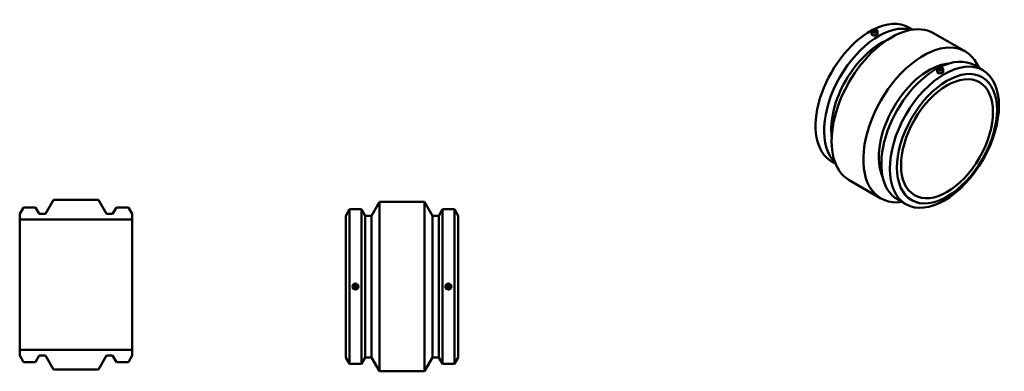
# Model space of a CAD drawing. Header units: inches. Extents: x -17 to 82, y -18 to 86.
# Tile 4 of 4: x -15 to 82, y 52 to 86. Entities that reach past the tile are written whole.
import ezdxf

# ---------------------------------------------------------------- set-up
doc = ezdxf.new("R2010")
doc.units = ezdxf.units.IN
doc.header["$MEASUREMENT"] = 0
doc.layers.add('Visible (ANSI)', color=7, linetype='Continuous', lineweight=50)
doc.layers.add('Visible Narrow (ANSI)', color=7, linetype='Continuous', lineweight=35)

msp = doc.modelspace()

# ---------------------------------------------------------------- linework, layer by layer
at = {"layer": 'Visible (ANSI)'}
for p, q in [((68.813, 85.025), (68.813, 84.765)), ((69.029, 85.025), (69.029, 84.921)), ((69.187, 85.025), (69.187, 84.921)), ((69.403, 85.025), (69.403, 84.765)), ((72.464, 85.377), (72.843, 85.159)), ((74.902, 84.81), (78.013, 83.018)), ((75.247, 81.06), (75.247, 81.32)), ((75.464, 81.32), (75.464, 81.216)), ((75.621, 81.32), (75.621, 81.216)), ((75.838, 81.06), (75.838, 81.32)), ((78.898, 81.672), (79.728, 81.194)), ((64.923, 72.283), (65.302, 72.064)), ((66.638, 70.459), (69.749, 68.667)), ((-11.255, 68.516), (-12.037, 67.162)), ((-6.855, 68.516), (-11.255, 68.516)), ((-6.073, 67.162), (-6.855, 68.516)), ((71.357, 68.577), (72.187, 68.1)), ((-14.192, 67.791), (-14.555, 67.162)), ((-13.018, 67.791), (-14.192, 67.791)), ((-12.655, 67.162), (-13.018, 67.791)), ((-5.092, 67.791), (-5.456, 67.162)), ((-3.919, 67.791), (-5.092, 67.791)), ((-3.555, 67.162), (-3.919, 67.791)), ((17.362, 66.98), (17.725, 67.61)), ((17.725, 52.5), (17.725, 67.61)), ((17.725, 67.61), (18.899, 67.61)), ((18.899, 52.5), (18.899, 67.61)), ((19.262, 66.98), (18.899, 67.61)), ((19.88, 66.98), (20.662, 68.335)), ((20.662, 51.775), (20.662, 68.335)), ((20.662, 68.335), (25.062, 68.335)), ((25.062, 51.775), (25.062, 68.335)), ((25.844, 66.98), (25.062, 68.335)), ((26.461, 66.98), (26.825, 67.61)), ((26.825, 52.5), (26.825, 67.61)), ((26.825, 67.61), (27.998, 67.61)), ((27.998, 52.5), (27.998, 67.61)), ((28.362, 66.98), (27.998, 67.61)), ((-14.555, 67.162), (-14.555, 66.602)), ((-14.555, 66.602), (-3.555, 66.602)), ((-14.555, 53.87), (-14.555, 66.602)), ((-12.037, 67.162), (-12.655, 67.162)), ((-5.456, 67.162), (-6.073, 67.162)), ((-3.555, 66.602), (-3.555, 67.162)), ((-3.555, 53.87), (-3.555, 66.602)), ((17.362, 53.129), (17.362, 66.98)), ((19.262, 53.129), (19.262, 66.98)), ((19.262, 66.98), (19.88, 66.98)), ((19.88, 53.129), (19.88, 66.98)), ((25.844, 53.129), (25.844, 66.98)), ((25.844, 66.98), (26.461, 66.98)), ((26.461, 53.129), (26.461, 66.98)), ((28.362, 53.129), (28.362, 66.98)), ((-3.555, 53.87), (-14.555, 53.87)), ((-14.555, 53.87), (-14.555, 53.311)), ((-14.555, 53.311), (-14.192, 52.681)), ((-13.018, 52.681), (-12.655, 53.311)), ((-12.655, 53.311), (-12.037, 53.311)), ((-12.037, 53.311), (-11.255, 51.956)), ((-6.855, 51.956), (-6.073, 53.311)), ((-6.073, 53.311), (-5.456, 53.311)), ((-5.456, 53.311), (-5.092, 52.681)), ((-3.919, 52.681), (-3.555, 53.311)), ((-3.555, 53.311), (-3.555, 53.87)), ((17.362, 53.129), (17.725, 52.5)), ((19.262, 53.129), (18.899, 52.5)), ((19.262, 53.129), (19.88, 53.129)), ((19.88, 53.129), (20.662, 51.775)), ((25.844, 53.129), (25.062, 51.775)), ((25.844, 53.129), (26.461, 53.129)), ((26.461, 53.129), (26.825, 52.5)), ((28.362, 53.129), (27.998, 52.5)), ((-14.192, 52.681), (-13.018, 52.681)), ((-5.092, 52.681), (-3.919, 52.681)), ((17.725, 52.5), (18.899, 52.5)), ((26.825, 52.5), (27.998, 52.5)), ((-11.255, 51.956), (-6.855, 51.956)), ((20.662, 51.775), (25.062, 51.775))]:
    msp.add_line(p, q, dxfattribs=at)
for centre, radius in [((18.312, 60.055), 0.295), ((18.312, 60.055), 0.197), ((27.412, 60.055), 0.295), ((27.412, 60.055), 0.197)]:
    msp.add_circle(centre, radius, dxfattribs=at)
for centre, major_axis, start_param, end_param in [((70.77, 77.634), (4.132, 7.175), 0, 3.141593), ((68.693, 78.83), (3.77, 6.547), 0, 0.719968), ((68.693, 78.83), (-3.77, -6.547), 3.899239, 6.283185), ((69.523, 78.352), (3.77, 6.547), 0.141019, 3.000574), ((69.78, 78.204), (-3.456, -6.002), 3.797743, 5.627035), ((73.881, 75.843), (4.132, 7.175), 5.861655, 9.846309), ((75.128, 75.125), (3.77, 6.547), 0, 0.719968), ((74.434, 75.524), (3.456, 6.002), 0.384799, 2.756794), ((75.128, 75.125), (-3.77, -6.547), 3.899239, 6.283185)]:
    msp.add_ellipse(centre, major_axis=major_axis, ratio=0.578093, start_param=start_param, end_param=end_param, dxfattribs=at)
for centre, major_axis, ratio in [((69.108, 85.025), (-0.295, 0), 0.575862), ((69.108, 85.025), (-0.197, 0), 0.575862), ((75.957, 74.647), (3.77, 6.547), 0.578093), ((76.214, 74.499), (3.456, 6.002), 0.578093), ((76.214, 74.499), (3.177, 5.517), 0.578093), ((75.543, 81.32), (-0.295, 0), 0.575862), ((75.543, 81.32), (-0.197, 0), 0.575862)]:
    msp.add_ellipse(centre, major_axis=major_axis, ratio=ratio, dxfattribs=at)
for points, knots in [([(69.053, 84.993), (69.046, 84.997), (69.039, 85.002), (69.031, 85.013), (69.029, 85.019), (69.029, 85.031), (69.031, 85.037), (69.039, 85.048), (69.046, 85.053), (69.06, 85.061), (69.068, 85.065), (69.088, 85.069), (69.098, 85.07), (69.118, 85.07), (69.129, 85.069), (69.148, 85.065), (69.157, 85.061), (69.171, 85.053), (69.177, 85.048), (69.185, 85.037), (69.187, 85.031), (69.187, 85.019), (69.185, 85.013), (69.177, 85.002), (69.171, 84.997), (69.157, 84.989), (69.148, 84.986), (69.129, 84.981), (69.118, 84.98), (69.098, 84.98), (69.088, 84.981), (69.068, 84.986), (69.06, 84.989), (69.053, 84.993)], [-1.205407, -1.205407, -1.205407, -1.205407, -1.130069, -1.130069, -1.054731, -1.054731, -0.979393, -0.979393, -0.904055, -0.904055, -0.828717, -0.828717, -0.753379, -0.753379, -0.678041, -0.678041, -0.602703, -0.602703, -0.527365, -0.527365, -0.452028, -0.452028, -0.37669, -0.37669, -0.301352, -0.301352, -0.226014, -0.226014, -0.150676, -0.150676, -0.075338, -0.075338, 0, 0, 0, 0]), ([(69.403, 84.765), (69.403, 84.745), (69.396, 84.722), (69.366, 84.681), (69.343, 84.663), (69.291, 84.632), (69.258, 84.619), (69.185, 84.601), (69.145, 84.596), (69.071, 84.595), (69.032, 84.598), (68.959, 84.615), (68.926, 84.628), (68.873, 84.658), (68.85, 84.677), (68.82, 84.72), (68.813, 84.743), (68.813, 84.765)], [0.565092, 0.565092, 0.565092, 0.565092, 0.847638, 0.847638, 1.130184, 1.130184, 1.412729, 1.412729, 1.695275, 1.695275, 1.977821, 1.977821, 2.260367, 2.260367, 2.542913, 2.542913, 2.825459, 2.825459, 2.825459, 2.825459]), ([(75.838, 81.06), (75.838, 81.039), (75.83, 81.017), (75.8, 80.976), (75.778, 80.957), (75.725, 80.927), (75.692, 80.914), (75.619, 80.896), (75.58, 80.891), (75.505, 80.889), (75.466, 80.893), (75.393, 80.91), (75.36, 80.922), (75.334, 80.938), (75.308, 80.953), (75.285, 80.972), (75.255, 81.015), (75.247, 81.038), (75.247, 81.06)], [2.825459, 2.825459, 2.825459, 2.825459, 3.108005, 3.108005, 3.390551, 3.390551, 3.673096, 3.673096, 3.955642, 3.955642, 4.238188, 4.238188, 4.520734, 4.520734, 4.520734, 4.80328, 4.80328, 5.085826, 5.085826, 5.085826, 5.085826]), ([(75.598, 81.352), (75.605, 81.348), (75.611, 81.343), (75.619, 81.332), (75.621, 81.326), (75.621, 81.314), (75.619, 81.308), (75.611, 81.297), (75.605, 81.292), (75.591, 81.284), (75.582, 81.28), (75.563, 81.276), (75.552, 81.274), (75.533, 81.274), (75.522, 81.276), (75.503, 81.28), (75.494, 81.284), (75.48, 81.292), (75.474, 81.297), (75.466, 81.308), (75.464, 81.314), (75.464, 81.326), (75.466, 81.332), (75.474, 81.343), (75.48, 81.348), (75.494, 81.356), (75.503, 81.359), (75.522, 81.364), (75.533, 81.365), (75.552, 81.365), (75.563, 81.364), (75.582, 81.359), (75.591, 81.356), (75.598, 81.352)], [-1.205407, -1.205407, -1.205407, -1.205407, -1.130069, -1.130069, -1.054731, -1.054731, -0.979393, -0.979393, -0.904055, -0.904055, -0.828717, -0.828717, -0.753379, -0.753379, -0.678041, -0.678041, -0.602703, -0.602703, -0.527365, -0.527365, -0.452028, -0.452028, -0.37669, -0.37669, -0.301352, -0.301352, -0.226014, -0.226014, -0.150676, -0.150676, -0.075338, -0.075338, 0, 0, 0, 0]), ([(18.312, 59.976), (18.302, 59.976), (18.292, 59.978), (18.272, 59.986), (18.263, 59.992), (18.249, 60.006), (18.243, 60.015), (18.235, 60.034), (18.233, 60.045), (18.233, 60.065), (18.235, 60.075), (18.243, 60.095), (18.249, 60.103), (18.263, 60.117), (18.272, 60.124), (18.292, 60.132), (18.302, 60.134), (18.322, 60.134), (18.333, 60.132), (18.352, 60.124), (18.361, 60.117), (18.375, 60.103), (18.381, 60.095), (18.389, 60.075), (18.391, 60.065), (18.391, 60.045), (18.389, 60.034), (18.381, 60.015), (18.375, 60.006), (18.361, 59.992), (18.352, 59.986), (18.333, 59.978), (18.322, 59.976), (18.312, 59.976)], [-1.205407, -1.205407, -1.205407, -1.205407, -1.130069, -1.130069, -1.054731, -1.054731, -0.979393, -0.979393, -0.904055, -0.904055, -0.828717, -0.828717, -0.753379, -0.753379, -0.678041, -0.678041, -0.602703, -0.602703, -0.527365, -0.527365, -0.452028, -0.452028, -0.37669, -0.37669, -0.301352, -0.301352, -0.226014, -0.226014, -0.150676, -0.150676, -0.075338, -0.075338, 0, 0, 0, 0]), ([(27.412, 60.134), (27.421, 60.134), (27.432, 60.132), (27.451, 60.124), (27.46, 60.117), (27.474, 60.103), (27.48, 60.095), (27.488, 60.075), (27.49, 60.065), (27.49, 60.045), (27.488, 60.034), (27.48, 60.015), (27.474, 60.006), (27.46, 59.992), (27.451, 59.986), (27.432, 59.978), (27.421, 59.976), (27.402, 59.976), (27.391, 59.978), (27.372, 59.986), (27.363, 59.992), (27.349, 60.006), (27.343, 60.015), (27.335, 60.034), (27.333, 60.045), (27.333, 60.065), (27.335, 60.075), (27.343, 60.095), (27.349, 60.103), (27.363, 60.117), (27.372, 60.124), (27.391, 60.132), (27.402, 60.134), (27.412, 60.134)], [-1.205407, -1.205407, -1.205407, -1.205407, -1.130069, -1.130069, -1.054731, -1.054731, -0.979393, -0.979393, -0.904055, -0.904055, -0.828717, -0.828717, -0.753379, -0.753379, -0.678041, -0.678041, -0.602703, -0.602703, -0.527365, -0.527365, -0.452028, -0.452028, -0.37669, -0.37669, -0.301352, -0.301352, -0.226014, -0.226014, -0.150676, -0.150676, -0.075338, -0.075338, 0, 0, 0, 0])]:
    msp.add_open_spline(points, degree=3, knots=knots, dxfattribs=at)
at = {"layer": 'Visible Narrow (ANSI)'}
msp.add_line((69.053, 84.989), (69.053, 84.92), dxfattribs=at)

doc.saveas('drawing.dxf')
